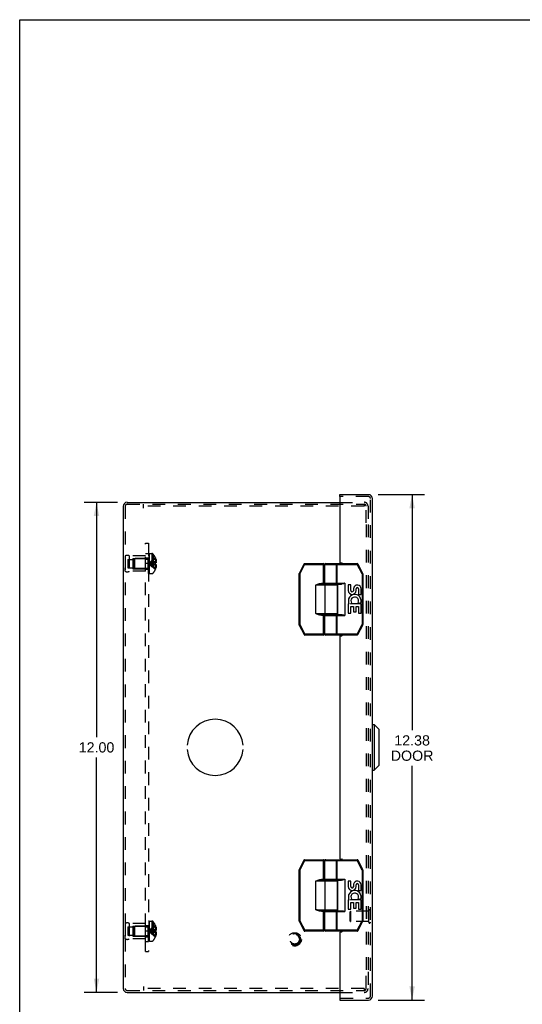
# Model space of a CAD drawing. Header units: inches. Extents: x 0 to 56.7, y 0 to 36.7.
# Tile 10 of 15: x 0 to 12.3, y 12.6 to 36.7. Entities that reach past the tile are written whole.
import ezdxf

# ---------------------------------------------------------------- set-up
doc = ezdxf.new("R2010")
doc.units = ezdxf.units.IN
doc.header["$LTSCALE"] = 3.116667
doc.header["$MEASUREMENT"] = 0
doc.linetypes.add('HIDDEN', pattern=[0.2, 0.1, -0.1])
doc.layers.get('0').update_dxf_attribs({"linetype": 'CONTINUOUS'})
for name, color, linetype in [('DEFAULT_2', 8, 'HIDDEN'), ('DIMENSIONS', 7, 'CONTINUOUS'), ('DOOR_ASSEMBLY', 7, 'CONTINUOUS'), ('OPEN', 7, 'CONTINUOUS'), ('SUBPANEL', 7, 'CONTINUOUS')]:
    doc.layers.add(name, color=color, linetype=linetype)
doc.styles.get("Standard").update_dxf_attribs({"font": 'arial.ttf'})
doc.dimstyles.new('DIMSTYLE_1', dxfattribs={"dimtxt": 0.25, "dimasz": 0.333333, "dimexe": 0.09, "dimexo": 0.07, "dimgap": 0.0375, "dimtad": 0, "dimtih": 1, "dimtoh": 1, "dimzin": 4, "dimdsep": 46, "dimtxsty": 'Standard', "dimblk": '_FILLED', "dimblk1": '_FILLED', "dimblk2": '_FILLED', "dimcen": 0.09, "dimadec": 3, "dimazin": 1, "dimtfac": 1, "dimtdec": 3, "dimtofl": 0, "dimtmove": 0, "dimatfit": 3, "dimldrblk": '_FILLED', "dimfxl": 0, "dimtolj": 1, "dimtzin": 4, "dimarcsym": 0})

# ---------------------------------------------------------------- blocks, each defined once
blk = doc.blocks.new('_FILLED')
at = {"color": 0, "linetype": 'ByBlock'}
blk.add_solid([(0, 0), (-1, 0.2), (-1, -0.2)], dxfattribs=at)
blk = doc.blocks.new('*D10')
at = {"layer": 'DIMENSIONS', "color": 2, "linetype": 'Continuous'}
for p, q in [((8.783, 25.036), (9.917, 25.036)), ((9.617, 25.036), (9.617, 19.269)), ((9.617, 12.661), (9.617, 18.394)), ((8.783, 12.661), (9.917, 12.661))]:
    blk.add_line(p, q, dxfattribs=at)
at = {"layer": 'DIMENSIONS', "color": 2, "linetype": 'Continuous', "xscale": 0.3333333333, "yscale": 0.3333333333, "zscale": 0.3333333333}
for p, rotation in [((9.617, 25.036), 90), ((9.617, 12.661), 270)]:
    blk.add_blockref('_FILLED', p, dxfattribs=dict(at, rotation=rotation))
at = {"layer": 'DIMENSIONS', "color": 2, "linetype": 'Continuous', "insert": (9.617, 19.144), "char_height": 0.25, "width": 1.04647, "attachment_point": 2, "line_spacing_factor": 0.9}
blk.add_mtext('12.38\\PDOOR', dxfattribs=at)
blk = doc.blocks.new('*D16')
at = {"layer": 'DIMENSIONS', "color": 2, "linetype": 'Continuous'}
for p, q in [((2.399, 24.848), (1.583, 24.848)), ((1.883, 24.848), (1.883, 19.098)), ((1.883, 12.848), (1.883, 18.598)), ((2.399, 12.848), (1.583, 12.848))]:
    blk.add_line(p, q, dxfattribs=at)
at = {"layer": 'DIMENSIONS', "color": 2, "linetype": 'Continuous', "xscale": 0.3333333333, "yscale": 0.3333333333, "zscale": 0.3333333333}
for p, rotation in [((1.883, 24.848), 90), ((1.883, 12.848), 270)]:
    blk.add_blockref('_FILLED', p, dxfattribs=dict(at, rotation=rotation))
at = {"layer": 'DIMENSIONS', "color": 2, "linetype": 'Continuous', "insert": (1.883, 18.973), "char_height": 0.25, "width": 0.87361, "attachment_point": 2, "line_spacing_factor": 0.9}
blk.add_mtext('12.00', dxfattribs=at)

msp = doc.modelspace()

# ---------------------------------------------------------------- linework, layer by layer
at = {"color": 7, "linetype": 'Continuous'}
for p, q in [((0, 0), (0, 36.667)), ((0, 36.667), (56.667, 36.667))]:
    msp.add_line(p, q, dxfattribs=at)
at = {"color": 3, "linetype": 'Continuous'}
for p, q in [((2.633, 24.848), (7.847, 24.848)), ((2.538, 24.754), (2.538, 12.943)), ((2.633, 12.848), (7.847, 12.848))]:
    msp.add_line(p, q, dxfattribs=at)
for centre, start, end in [((2.633, 24.754), 90, 180), ((2.633, 12.943), 180, 270)]:
    msp.add_arc(centre, 0.0948, start, end, dxfattribs=at)
at = {"layer": 'DEFAULT_2', "color": 8, "linetype": 'HIDDEN'}
for p, q in [((7.847, 24.848), (8.443, 24.848)), ((2.586, 24.754), (2.586, 12.943)), ((2.633, 24.8), (8.439, 24.8)), ((3.038, 24.706), (3.038, 24.8)), ((8.439, 24.752), (3.038, 24.752)), ((8.439, 24.8), (8.439, 24.752)), ((8.439, 24.8), (8.443, 24.8)), ((8.49, 24.348), (8.49, 24.754)), ((8.538, 24.754), (8.538, 24.348)), ((8.49, 24.308), (8.49, 13.388)), ((8.538, 24.308), (8.538, 13.388)), ((2.586, 23.536), (2.586, 23.16)), ((2.586, 23.536), (2.586, 23.448)), ((2.649, 23.45), (2.649, 23.247)), ((2.649, 23.45), (2.774, 23.45)), ((2.686, 23.536), (2.686, 23.16)), ((3.086, 23.536), (2.686, 23.536)), ((2.774, 23.473), (2.774, 23.223)), ((2.774, 23.473), (3.086, 23.473)), ((2.806, 23.462), (2.816, 23.472)), ((2.806, 23.462), (2.806, 23.234)), ((2.816, 23.472), (2.816, 23.224)), ((3.144, 23.472), (2.816, 23.472)), ((3.086, 23.16), (3.086, 23.536)), ((3.144, 23.472), (3.144, 23.224)), ((3.161, 23.102), (3.161, 23.591)), ((3.176, 23.591), (3.161, 23.591)), ((3.176, 23.591), (3.161, 23.591)), ((3.176, 23.586), (3.161, 23.586)), ((3.176, 23.584), (3.161, 23.584)), ((3.176, 23.575), (3.161, 23.575)), ((3.161, 23.557), (3.176, 23.557)), ((3.176, 23.556), (3.161, 23.556)), ((3.176, 23.554), (3.161, 23.554)), ((3.176, 23.553), (3.161, 23.553)), ((3.161, 23.549), (3.176, 23.549)), ((3.161, 23.547), (3.176, 23.547)), ((3.176, 23.54), (3.161, 23.54)), ((3.161, 23.536), (3.176, 23.536)), ((3.161, 23.531), (3.176, 23.531)), ((3.161, 23.528), (3.176, 23.528)), ((3.176, 23.527), (3.161, 23.527)), ((3.161, 23.527), (3.176, 23.527)), ((3.161, 23.502), (3.176, 23.502)), ((3.161, 23.49), (3.176, 23.49)), ((3.176, 23.487), (3.161, 23.487)), ((3.176, 23.486), (3.161, 23.486)), ((3.176, 23.482), (3.161, 23.482)), ((3.161, 23.475), (3.176, 23.475)), ((3.161, 23.473), (3.176, 23.473)), ((3.161, 23.472), (3.176, 23.472)), ((3.176, 23.46), (3.161, 23.46)), ((3.176, 23.447), (3.161, 23.447)), ((3.161, 23.431), (3.176, 23.431)), ((3.161, 23.42), (3.176, 23.42)), ((3.161, 23.401), (3.176, 23.401)), ((3.176, 23.395), (3.161, 23.395)), ((3.161, 23.394), (3.176, 23.394)), ((3.176, 23.591), (3.176, 23.102)), ((3.181, 23.102), (3.181, 23.594)), ((3.181, 23.594), (3.242, 23.594)), ((3.242, 23.594), (3.242, 23.102)), ((3.269, 23.582), (3.269, 23.114)), ((3.327, 23.489), (3.327, 23.489)), ((3.327, 23.489), (3.327, 23.488)), ((3.327, 23.488), (3.327, 23.366)), ((3.327, 23.453), (3.34, 23.453)), ((3.327, 23.398), (3.349, 23.398)), ((2.586, 23.16), (2.586, 23.248)), ((2.649, 23.247), (2.774, 23.247)), ((3.086, 23.16), (2.686, 23.16)), ((2.774, 23.223), (3.086, 23.223)), ((2.806, 23.234), (2.816, 23.224)), ((3.144, 23.224), (2.816, 23.224)), ((3.176, 23.387), (3.161, 23.387)), ((3.176, 23.361), (3.161, 23.361)), ((3.176, 23.351), (3.161, 23.351)), ((3.161, 23.346), (3.176, 23.346)), ((3.161, 23.337), (3.176, 23.337)), ((3.161, 23.317), (3.176, 23.317)), ((3.161, 23.307), (3.176, 23.307)), ((3.176, 23.296), (3.161, 23.296)), ((3.176, 23.284), (3.161, 23.284)), ((3.161, 23.261), (3.176, 23.261)), ((3.161, 23.261), (3.176, 23.261)), ((3.176, 23.26), (3.161, 23.26)), ((3.161, 23.256), (3.176, 23.256)), ((3.176, 23.254), (3.161, 23.254)), ((3.176, 23.254), (3.161, 23.254)), ((3.161, 23.239), (3.176, 23.239)), ((3.161, 23.227), (3.176, 23.227)), ((3.176, 23.207), (3.161, 23.207)), ((3.161, 23.194), (3.176, 23.194)), ((3.176, 23.193), (3.161, 23.193)), ((3.161, 23.192), (3.176, 23.192)), ((3.161, 23.191), (3.176, 23.191)), ((3.161, 23.18), (3.176, 23.18)), ((3.176, 23.175), (3.161, 23.175)), ((3.176, 23.174), (3.161, 23.174)), ((3.176, 23.172), (3.161, 23.172)), ((3.161, 23.168), (3.176, 23.168)), ((3.161, 23.154), (3.176, 23.154)), ((3.161, 23.154), (3.176, 23.154)), ((3.161, 23.15), (3.176, 23.15)), ((3.161, 23.149), (3.176, 23.149)), ((3.191, 23.352), (3.166, 23.348)), ((3.191, 23.352), (3.166, 23.348)), ((3.298, 23.333), (3.27, 23.336)), ((3.327, 23.33), (3.298, 23.333)), ((3.327, 23.366), (3.34, 23.366)), ((3.327, 23.366), (3.327, 23.366)), ((3.327, 23.33), (3.327, 23.209)), ((3.34, 23.33), (3.327, 23.33)), ((3.327, 23.33), (3.327, 23.33)), ((3.327, 23.299), (3.349, 23.299)), ((3.327, 23.244), (3.34, 23.244)), ((3.327, 23.209), (3.327, 23.208)), ((3.327, 23.208), (3.327, 23.208)), ((3.161, 23.141), (3.176, 23.141)), ((3.176, 23.141), (3.161, 23.141)), ((3.176, 23.129), (3.161, 23.129)), ((3.176, 23.123), (3.161, 23.123)), ((3.176, 23.119), (3.161, 23.119)), ((3.176, 23.118), (3.161, 23.118)), ((3.176, 23.112), (3.161, 23.112)), ((3.176, 23.103), (3.161, 23.103)), ((3.176, 23.102), (3.161, 23.102)), ((3.181, 23.102), (3.242, 23.102)), ((2.586, 14.536), (2.586, 14.16)), ((2.586, 14.536), (2.586, 14.448)), ((3.086, 14.536), (2.686, 14.536)), ((2.686, 14.536), (2.686, 14.16)), ((2.774, 14.473), (3.086, 14.473)), ((2.774, 14.473), (2.774, 14.223)), ((2.806, 14.462), (2.816, 14.472)), ((3.144, 14.472), (2.816, 14.472)), ((2.816, 14.472), (2.816, 14.224)), ((3.086, 14.16), (3.086, 14.536)), ((3.144, 14.472), (3.144, 14.224)), ((3.176, 14.591), (3.161, 14.591)), ((3.176, 14.591), (3.161, 14.591)), ((3.161, 14.102), (3.161, 14.591)), ((3.176, 14.586), (3.161, 14.586)), ((3.176, 14.584), (3.161, 14.584)), ((3.176, 14.575), (3.161, 14.575)), ((3.161, 14.557), (3.176, 14.557)), ((3.176, 14.556), (3.161, 14.556)), ((3.176, 14.554), (3.161, 14.554)), ((3.176, 14.553), (3.161, 14.553)), ((3.161, 14.549), (3.176, 14.549)), ((3.161, 14.547), (3.176, 14.547)), ((3.176, 14.54), (3.161, 14.54)), ((3.161, 14.536), (3.176, 14.536)), ((3.161, 14.531), (3.176, 14.531)), ((3.161, 14.528), (3.176, 14.528)), ((3.176, 14.527), (3.161, 14.527)), ((3.161, 14.527), (3.176, 14.527)), ((3.161, 14.502), (3.176, 14.502)), ((3.161, 14.49), (3.176, 14.49)), ((3.176, 14.487), (3.161, 14.487)), ((3.176, 14.486), (3.161, 14.486)), ((3.176, 14.482), (3.161, 14.482)), ((3.161, 14.475), (3.176, 14.475)), ((3.161, 14.473), (3.176, 14.473)), ((3.161, 14.472), (3.176, 14.472)), ((3.176, 14.591), (3.176, 14.102)), ((3.181, 14.594), (3.242, 14.594)), ((3.181, 14.102), (3.181, 14.594)), ((3.242, 14.594), (3.242, 14.102)), ((3.269, 14.582), (3.269, 14.114)), ((3.327, 14.488), (3.327, 14.489)), ((3.327, 14.489), (3.327, 14.489)), ((3.327, 14.488), (3.327, 14.366)), ((2.586, 14.16), (2.586, 14.248)), ((2.649, 14.45), (2.774, 14.45)), ((2.649, 14.45), (2.649, 14.247)), ((2.649, 14.247), (2.774, 14.247)), ((2.806, 14.462), (2.806, 14.234)), ((2.806, 14.234), (2.816, 14.224)), ((3.176, 14.46), (3.161, 14.46)), ((3.176, 14.447), (3.161, 14.447)), ((3.161, 14.431), (3.176, 14.431)), ((3.161, 14.42), (3.176, 14.42)), ((3.161, 14.401), (3.176, 14.401)), ((3.176, 14.395), (3.161, 14.395)), ((3.161, 14.394), (3.176, 14.394)), ((3.176, 14.387), (3.161, 14.387)), ((3.176, 14.361), (3.161, 14.361)), ((3.176, 14.351), (3.161, 14.351)), ((3.161, 14.346), (3.176, 14.346)), ((3.161, 14.337), (3.176, 14.337)), ((3.161, 14.317), (3.176, 14.317)), ((3.161, 14.307), (3.176, 14.307)), ((3.176, 14.296), (3.161, 14.296)), ((3.176, 14.284), (3.161, 14.284)), ((3.161, 14.261), (3.176, 14.261)), ((3.161, 14.261), (3.176, 14.261)), ((3.176, 14.26), (3.161, 14.26)), ((3.161, 14.256), (3.176, 14.256)), ((3.176, 14.254), (3.161, 14.254)), ((3.176, 14.254), (3.161, 14.254)), ((3.161, 14.239), (3.176, 14.239)), ((3.161, 14.227), (3.176, 14.227)), ((3.191, 14.352), (3.166, 14.348)), ((3.191, 14.352), (3.166, 14.348)), ((3.298, 14.333), (3.27, 14.336)), ((3.327, 14.33), (3.298, 14.333)), ((3.327, 14.453), (3.34, 14.453)), ((3.327, 14.398), (3.349, 14.398)), ((3.327, 14.366), (3.327, 14.366)), ((3.327, 14.366), (3.34, 14.366)), ((3.327, 14.33), (3.327, 14.33)), ((3.34, 14.33), (3.327, 14.33)), ((3.327, 14.33), (3.327, 14.209)), ((3.327, 14.299), (3.349, 14.299)), ((3.327, 14.244), (3.34, 14.244)), ((3.086, 14.16), (2.686, 14.16)), ((2.774, 14.223), (3.086, 14.223)), ((3.144, 14.224), (2.816, 14.224)), ((3.176, 14.207), (3.161, 14.207)), ((3.161, 14.194), (3.176, 14.194)), ((3.176, 14.193), (3.161, 14.193)), ((3.161, 14.192), (3.176, 14.192)), ((3.161, 14.191), (3.176, 14.191)), ((3.161, 14.18), (3.176, 14.18)), ((3.176, 14.175), (3.161, 14.175)), ((3.176, 14.174), (3.161, 14.174)), ((3.176, 14.172), (3.161, 14.172)), ((3.161, 14.168), (3.176, 14.168)), ((3.161, 14.154), (3.176, 14.154)), ((3.161, 14.154), (3.176, 14.154)), ((3.161, 14.15), (3.176, 14.15)), ((3.161, 14.149), (3.176, 14.149)), ((3.161, 14.141), (3.176, 14.141)), ((3.176, 14.141), (3.161, 14.141)), ((3.176, 14.129), (3.161, 14.129)), ((3.176, 14.123), (3.161, 14.123)), ((3.176, 14.119), (3.161, 14.119)), ((3.176, 14.118), (3.161, 14.118)), ((3.176, 14.112), (3.161, 14.112)), ((3.176, 14.103), (3.161, 14.103)), ((3.176, 14.102), (3.161, 14.102)), ((3.181, 14.102), (3.242, 14.102)), ((3.327, 14.209), (3.327, 14.208)), ((3.327, 14.208), (3.327, 14.208)), ((8.49, 12.943), (8.49, 13.348)), ((8.538, 13.348), (8.538, 12.943)), ((2.633, 12.896), (8.439, 12.896)), ((3.038, 12.991), (3.038, 12.896)), ((8.439, 12.944), (3.038, 12.944)), ((7.847, 12.848), (8.443, 12.848)), ((8.439, 12.944), (8.439, 12.896)), ((8.439, 12.896), (8.443, 12.896))]:
    msp.add_line(p, q, dxfattribs=at)
for points in [[(3.327, 23.489), (3.298, 23.469), (3.27, 23.448), (3.242, 23.425), (3.216, 23.401), (3.191, 23.375), (3.166, 23.348)], [(3.327, 23.453), (3.298, 23.438), (3.27, 23.422), (3.243, 23.406), (3.216, 23.388), (3.191, 23.369), (3.166, 23.348)], [(3.327, 23.398), (3.298, 23.391), (3.27, 23.384), (3.243, 23.376), (3.216, 23.367), (3.191, 23.358), (3.166, 23.348)], [(3.34, 23.453), (3.342, 23.446), (3.343, 23.439), (3.345, 23.432), (3.346, 23.425), (3.347, 23.418), (3.348, 23.412), (3.348, 23.405), (3.349, 23.398)], [(3.349, 23.398), (3.348, 23.395), (3.348, 23.392), (3.347, 23.389), (3.347, 23.386), (3.346, 23.383), (3.345, 23.38), (3.344, 23.377), (3.343, 23.373), (3.341, 23.37), (3.34, 23.366)], [(3.327, 23.208), (3.298, 23.228), (3.27, 23.249), (3.242, 23.272), (3.216, 23.296), (3.191, 23.321), (3.166, 23.348)], [(3.327, 23.244), (3.298, 23.258), (3.27, 23.274), (3.243, 23.291), (3.216, 23.309), (3.191, 23.328), (3.166, 23.348)], [(3.27, 23.336), (3.242, 23.338), (3.216, 23.342), (3.191, 23.345), (3.166, 23.348)], [(3.243, 23.338), (3.216, 23.342), (3.191, 23.345), (3.166, 23.348)], [(3.327, 23.299), (3.298, 23.306), (3.27, 23.313), (3.243, 23.321), (3.216, 23.33), (3.191, 23.339), (3.166, 23.348)], [(3.327, 23.366), (3.298, 23.364), (3.27, 23.361), (3.243, 23.358), (3.216, 23.355), (3.191, 23.352)], [(3.327, 23.366), (3.298, 23.364), (3.27, 23.361), (3.242, 23.358), (3.216, 23.355)], [(3.327, 23.348), (3.327, 23.351), (3.327, 23.354), (3.327, 23.357), (3.327, 23.36), (3.327, 23.363), (3.327, 23.366)], [(3.327, 23.33), (3.327, 23.333), (3.327, 23.336), (3.327, 23.339), (3.327, 23.342), (3.327, 23.345), (3.327, 23.348)], [(3.34, 23.33), (3.341, 23.327), (3.343, 23.323), (3.344, 23.32), (3.345, 23.317), (3.346, 23.314), (3.347, 23.311), (3.347, 23.308), (3.348, 23.305), (3.348, 23.302), (3.349, 23.299)], [(3.349, 23.299), (3.348, 23.292), (3.348, 23.285), (3.347, 23.278), (3.346, 23.272), (3.345, 23.265), (3.343, 23.258), (3.342, 23.251), (3.34, 23.244)], [(3.327, 14.489), (3.298, 14.469), (3.27, 14.448), (3.242, 14.425), (3.216, 14.401), (3.191, 14.375), (3.166, 14.348)], [(3.327, 14.453), (3.298, 14.438), (3.27, 14.422), (3.243, 14.406), (3.216, 14.388), (3.191, 14.369), (3.166, 14.348)], [(3.327, 14.398), (3.298, 14.391), (3.27, 14.384), (3.243, 14.376), (3.216, 14.367), (3.191, 14.358), (3.166, 14.348)], [(3.327, 14.244), (3.298, 14.258), (3.27, 14.274), (3.243, 14.291), (3.216, 14.309), (3.191, 14.328), (3.166, 14.348)], [(3.327, 14.208), (3.298, 14.228), (3.27, 14.249), (3.242, 14.272), (3.216, 14.296), (3.191, 14.321), (3.166, 14.348)], [(3.27, 14.336), (3.242, 14.338), (3.216, 14.342), (3.191, 14.345), (3.166, 14.348)], [(3.243, 14.338), (3.216, 14.342), (3.191, 14.345), (3.166, 14.348)], [(3.327, 14.299), (3.298, 14.306), (3.27, 14.313), (3.243, 14.321), (3.216, 14.33), (3.191, 14.339), (3.166, 14.348)], [(3.327, 14.366), (3.298, 14.364), (3.27, 14.361), (3.243, 14.358), (3.216, 14.355), (3.191, 14.352)], [(3.327, 14.366), (3.298, 14.364), (3.27, 14.361), (3.242, 14.358), (3.216, 14.355)], [(3.327, 14.366), (3.327, 14.363), (3.327, 14.36), (3.327, 14.357), (3.327, 14.354), (3.327, 14.351), (3.327, 14.348)], [(3.327, 14.348), (3.327, 14.345), (3.327, 14.342), (3.327, 14.339), (3.327, 14.336), (3.327, 14.333), (3.327, 14.33)], [(3.34, 14.453), (3.342, 14.446), (3.343, 14.439), (3.345, 14.432), (3.346, 14.425), (3.347, 14.418), (3.348, 14.412), (3.348, 14.405), (3.349, 14.398)], [(3.349, 14.398), (3.348, 14.395), (3.348, 14.392), (3.347, 14.389), (3.347, 14.386), (3.346, 14.383), (3.345, 14.38), (3.344, 14.377), (3.343, 14.373), (3.341, 14.37), (3.34, 14.366)], [(3.34, 14.33), (3.341, 14.327), (3.343, 14.323), (3.344, 14.32), (3.345, 14.317), (3.346, 14.314), (3.347, 14.311), (3.347, 14.308), (3.348, 14.305), (3.348, 14.302), (3.349, 14.299)], [(3.349, 14.299), (3.348, 14.292), (3.348, 14.285), (3.347, 14.278), (3.346, 14.272), (3.345, 14.265), (3.343, 14.258), (3.342, 14.251), (3.34, 14.244)]]:
    msp.add_lwpolyline(points, dxfattribs=at)
for radius in [0.164, 0.142, 0.124, 0.114]:
    msp.add_circle((6.74, 14.146), radius, dxfattribs=at)
for centre, radius, start, end in [((8.443, 24.754), 0.0948, 0, 90), ((2.633, 24.754), 0.0468, 90, 180), ((8.443, 24.754), 0.0468, 0, 90), ((2.636, 23.45), 0.1, 60.0508, 119.9492), ((3.144, 23.51), 0.0372, 270, 297.5399), ((3.144, 23.51), 0.0372, 329.9503, 360), ((3.242, 23.559), 0.035, 40.9334, 90), ((2.999, 23.348), 0.357, 23.1903, 40.9334), ((2.999, 23.348), 0.357, 17.0407, 23.0017), ((2.636, 23.247), 0.1, 240.0508, 299.9492), ((3.144, 23.187), 0.0372, 62.4601, 90), ((3.144, 23.187), 0.0372, 0, 30.0497), ((2.999, 23.348), 0.357, 319.0666, 336.8097), ((2.999, 23.348), 0.357, 336.9983, 342.9593), ((3.242, 23.137), 0.035, 270, 319.0666), ((2.636, 14.45), 0.1, 60.0508, 119.9492), ((3.144, 14.51), 0.0372, 270, 297.5399), ((3.144, 14.51), 0.0372, 329.9503, 360), ((3.242, 14.559), 0.035, 40.9334, 90), ((2.999, 14.348), 0.357, 23.1903, 40.9334), ((2.999, 14.348), 0.357, 17.0407, 23.0017), ((2.999, 14.348), 0.357, 336.9983, 342.9593), ((2.636, 14.247), 0.1, 240.0508, 299.9492), ((3.144, 14.187), 0.0372, 62.4601, 90), ((3.144, 14.187), 0.0372, 0, 30.0497), ((3.242, 14.137), 0.035, 270, 319.0666), ((2.999, 14.348), 0.357, 319.0666, 336.8097), ((2.633, 12.943), 0.0468, 180, 270), ((8.443, 12.943), 0.0948, 270, 360), ((8.443, 12.943), 0.0468, 270, 360)]:
    msp.add_arc(centre, radius, start, end, dxfattribs=at)
at = {"layer": 'DOOR_ASSEMBLY', "color": 7, "linetype": 'Continuous'}
for p, q in [((7.847, 24.988), (7.847, 25.036)), ((7.862, 24.988), (7.847, 24.988)), ((6.963, 23.337), (6.846, 23.103)), ((6.981, 23.328), (6.864, 23.094)), ((6.963, 23.337), (6.981, 23.328)), ((6.981, 23.328), (6.981, 23.348)), ((6.981, 23.348), (7.445, 23.348)), ((6.981, 23.328), (7.465, 23.328)), ((7.445, 22.843), (7.445, 23.348)), ((7.465, 22.863), (7.465, 23.328)), ((7.479, 22.868), (7.479, 23.328)), ((7.479, 23.328), (8.273, 23.328)), ((7.499, 23.348), (8.273, 23.348)), ((7.765, 22.868), (7.765, 23.328)), ((7.781, 22.848), (7.781, 23.348)), ((8.273, 23.348), (8.273, 23.328)), ((8.273, 23.328), (8.291, 23.337)), ((8.391, 23.094), (8.273, 23.328)), ((8.409, 23.103), (8.291, 23.337)), ((6.844, 23.094), (6.844, 21.853)), ((6.844, 23.094), (6.864, 23.094)), ((6.864, 23.094), (6.846, 23.103)), ((6.864, 23.094), (6.864, 21.853)), ((8.409, 23.103), (8.391, 23.094)), ((8.391, 23.094), (8.391, 21.853)), ((8.391, 23.094), (8.411, 23.094)), ((8.411, 23.094), (8.411, 21.853)), ((7.255, 22.123), (7.255, 22.823)), ((7.785, 22.823), (7.255, 22.823)), ((7.396, 22.843), (7.396, 22.863)), ((7.465, 22.863), (7.396, 22.863)), ((7.765, 22.843), (7.396, 22.843)), ((7.479, 22.868), (7.971, 22.868)), ((7.483, 22.123), (7.483, 22.823)), ((7.499, 22.848), (7.889, 22.848)), ((7.549, 22.843), (7.549, 22.848)), ((7.705, 22.843), (7.705, 22.848)), ((7.785, 22.123), (7.785, 22.823)), ((7.791, 22.848), (7.791, 22.098)), ((7.971, 22.868), (7.971, 22.078)), ((8.054, 22.824), (8.054, 22.688)), ((8.117, 22.824), (8.054, 22.824)), ((8.117, 22.688), (8.117, 22.824)), ((8.182, 22.75), (8.182, 22.681)), ((8.242, 22.688), (8.242, 22.73)), ((8.305, 22.73), (8.305, 22.594)), ((8.368, 22.594), (8.368, 22.73)), ((8.305, 22.594), (8.368, 22.594)), ((8.054, 22.363), (8.054, 22.133)), ((8.072, 22.363), (8.054, 22.363)), ((8.106, 22.363), (8.134, 22.382)), ((8.368, 22.363), (8.106, 22.363)), ((8.117, 22.133), (8.117, 22.3)), ((8.117, 22.3), (8.182, 22.3)), ((8.182, 22.3), (8.182, 22.164)), ((8.242, 22.164), (8.242, 22.3)), ((8.242, 22.3), (8.305, 22.3)), ((8.298, 22.399), (8.355, 22.374)), ((8.305, 22.3), (8.305, 22.133)), ((8.368, 22.133), (8.368, 22.363)), ((7.255, 22.123), (7.785, 22.123)), ((7.274, 22.12), (7.255, 22.123)), ((7.396, 22.083), (7.396, 22.103)), ((7.396, 22.103), (7.765, 22.103)), ((7.396, 22.083), (7.465, 22.083)), ((7.445, 21.598), (7.445, 22.103)), ((7.465, 21.618), (7.465, 22.083)), ((7.479, 21.618), (7.479, 22.078)), ((7.479, 22.078), (7.971, 22.078)), ((7.499, 22.098), (7.889, 22.098)), ((7.549, 22.098), (7.549, 22.103)), ((7.705, 22.098), (7.705, 22.103)), ((7.765, 21.618), (7.765, 22.078)), ((7.781, 21.598), (7.781, 22.098)), ((8.054, 22.133), (8.117, 22.133)), ((8.182, 22.164), (8.242, 22.164)), ((8.305, 22.133), (8.368, 22.133)), ((6.864, 21.853), (6.844, 21.853)), ((6.846, 21.844), (6.864, 21.853)), ((6.846, 21.844), (6.968, 21.609)), ((6.864, 21.853), (6.986, 21.618)), ((8.269, 21.618), (8.391, 21.853)), ((8.286, 21.609), (8.409, 21.844)), ((8.411, 21.853), (8.391, 21.853)), ((8.391, 21.853), (8.409, 21.844)), ((6.986, 21.618), (6.968, 21.609)), ((6.986, 21.598), (6.986, 21.618)), ((7.465, 21.618), (6.986, 21.618)), ((7.445, 21.598), (6.986, 21.598)), ((8.269, 21.618), (7.479, 21.618)), ((8.269, 21.598), (7.499, 21.598)), ((8.269, 21.618), (8.269, 21.598)), ((8.286, 21.609), (8.269, 21.618)), ((8.645, 19.411), (8.683, 19.411)), ((8.801, 19.293), (8.683, 19.411)), ((8.683, 19.411), (8.683, 18.286)), ((8.801, 19.293), (8.801, 18.404)), ((8.801, 18.404), (8.683, 18.286)), ((8.645, 18.286), (8.683, 18.286)), ((6.963, 16.087), (6.846, 15.853)), ((6.981, 16.078), (6.864, 15.844)), ((6.963, 16.087), (6.981, 16.078)), ((6.981, 16.098), (7.445, 16.098)), ((6.981, 16.078), (6.981, 16.098)), ((6.981, 16.078), (7.465, 16.078)), ((7.445, 15.593), (7.445, 16.098)), ((7.465, 15.613), (7.465, 16.078)), ((7.479, 16.078), (8.273, 16.078)), ((7.479, 15.618), (7.479, 16.078)), ((7.499, 16.098), (8.273, 16.098)), ((7.765, 15.618), (7.765, 16.078)), ((7.781, 15.598), (7.781, 16.098)), ((8.273, 16.098), (8.273, 16.078)), ((8.273, 16.078), (8.291, 16.087)), ((8.391, 15.844), (8.273, 16.078)), ((8.409, 15.853), (8.291, 16.087)), ((6.844, 15.844), (6.864, 15.844)), ((6.844, 15.844), (6.844, 14.603)), ((6.864, 15.844), (6.846, 15.853)), ((6.864, 15.844), (6.864, 14.603)), ((8.409, 15.853), (8.391, 15.844)), ((8.391, 15.844), (8.411, 15.844)), ((8.391, 15.844), (8.391, 14.603)), ((8.411, 15.844), (8.411, 14.603)), ((7.785, 15.573), (7.255, 15.573)), ((7.255, 14.873), (7.255, 15.573)), ((7.465, 15.613), (7.396, 15.613)), ((7.396, 15.593), (7.396, 15.613)), ((7.765, 15.593), (7.396, 15.593)), ((7.479, 15.618), (7.971, 15.618)), ((7.483, 14.873), (7.483, 15.573)), ((7.499, 15.598), (7.889, 15.598)), ((7.549, 15.593), (7.549, 15.598)), ((7.705, 15.593), (7.705, 15.598)), ((7.785, 14.873), (7.785, 15.573)), ((7.791, 15.598), (7.791, 14.848)), ((7.971, 15.618), (7.971, 14.828)), ((8.117, 15.574), (8.054, 15.574)), ((8.054, 15.574), (8.054, 15.438)), ((8.117, 15.438), (8.117, 15.574)), ((8.182, 15.5), (8.182, 15.431)), ((8.242, 15.438), (8.242, 15.48)), ((8.305, 15.48), (8.305, 15.344)), ((8.368, 15.344), (8.368, 15.48)), ((8.305, 15.344), (8.368, 15.344)), ((8.072, 15.113), (8.054, 15.113)), ((8.054, 15.113), (8.054, 14.883)), ((8.106, 15.113), (8.134, 15.132)), ((8.368, 15.113), (8.106, 15.113)), ((8.117, 15.05), (8.182, 15.05)), ((8.117, 14.883), (8.117, 15.05)), ((8.182, 15.05), (8.182, 14.914)), ((8.242, 15.05), (8.305, 15.05)), ((8.242, 14.914), (8.242, 15.05)), ((8.298, 15.149), (8.355, 15.124)), ((8.305, 15.05), (8.305, 14.883)), ((8.368, 14.883), (8.368, 15.113)), ((7.255, 14.873), (7.785, 14.873)), ((7.274, 14.87), (7.255, 14.873)), ((7.396, 14.853), (7.765, 14.853)), ((7.396, 14.833), (7.396, 14.853)), ((7.396, 14.833), (7.465, 14.833)), ((7.445, 14.348), (7.445, 14.853)), ((7.465, 14.368), (7.465, 14.833)), ((7.479, 14.828), (7.971, 14.828)), ((7.479, 14.368), (7.479, 14.828)), ((7.499, 14.848), (7.889, 14.848)), ((7.549, 14.848), (7.549, 14.853)), ((7.705, 14.848), (7.705, 14.853)), ((7.765, 14.368), (7.765, 14.828)), ((7.781, 14.348), (7.781, 14.848)), ((8.054, 14.883), (8.117, 14.883)), ((8.182, 14.914), (8.242, 14.914)), ((8.305, 14.883), (8.368, 14.883)), ((6.864, 14.603), (6.844, 14.603)), ((6.846, 14.594), (6.864, 14.603)), ((6.846, 14.594), (6.968, 14.359)), ((6.864, 14.603), (6.986, 14.368)), ((8.269, 14.368), (8.391, 14.603)), ((8.286, 14.359), (8.409, 14.594)), ((8.411, 14.603), (8.391, 14.603)), ((8.391, 14.603), (8.409, 14.594)), ((6.986, 14.368), (6.968, 14.359)), ((7.465, 14.368), (6.986, 14.368)), ((6.986, 14.348), (6.986, 14.368)), ((7.445, 14.348), (6.986, 14.348)), ((8.269, 14.368), (7.479, 14.368)), ((8.269, 14.348), (7.499, 14.348)), ((8.286, 14.359), (8.269, 14.368)), ((8.269, 14.368), (8.269, 14.348)), ((7.847, 12.709), (7.862, 12.709)), ((7.847, 12.709), (7.847, 12.661))]:
    msp.add_line(p, q, dxfattribs=at)
at = {"layer": 'DOOR_ASSEMBLY', "color": 3, "linetype": 'Continuous'}
for p, q in [((7.847, 25.036), (8.55, 25.036)), ((7.847, 24.973), (7.847, 23.378)), ((8.645, 12.756), (8.645, 24.941)), ((7.862, 23.363), (7.893, 23.363)), ((7.847, 21.568), (7.847, 16.128)), ((7.862, 21.583), (7.893, 21.583)), ((7.862, 16.113), (7.893, 16.113)), ((7.847, 14.318), (7.847, 12.724)), ((7.862, 14.333), (7.893, 14.333)), ((7.847, 12.661), (8.55, 12.661))]:
    msp.add_line(p, q, dxfattribs=at)
at = {"layer": 'DOOR_ASSEMBLY', "color": 8, "linetype": 'HIDDEN'}
for p, q in [((8.55, 24.988), (7.862, 24.988)), ((8.597, 12.756), (8.597, 24.941)), ((8.097, 14.595), (8.097, 14.823)), ((8.554, 14.833), (8.107, 14.833)), ((8.107, 14.833), (8.107, 14.585)), ((8.554, 14.567), (8.554, 14.851)), ((8.554, 14.585), (8.107, 14.585)), ((7.862, 12.709), (8.55, 12.709))]:
    msp.add_line(p, q, dxfattribs=at)
at = {"layer": 'DOOR_ASSEMBLY', "color": 7, "linetype": 'Continuous'}
for points in [[(7.749, 23.348), (7.752, 23.348), (7.754, 23.347), (7.757, 23.346), (7.759, 23.345), (7.761, 23.342), (7.762, 23.34), (7.763, 23.337), (7.764, 23.335), (7.765, 23.331), (7.765, 23.328)], [(7.255, 22.823), (7.261, 22.826), (7.267, 22.829), (7.273, 22.831), (7.279, 22.833), (7.285, 22.836), (7.291, 22.838), (7.298, 22.841), (7.304, 22.843)], [(7.255, 22.823), (7.268, 22.826), (7.275, 22.827), (7.281, 22.828), (7.287, 22.83), (7.294, 22.831), (7.301, 22.832), (7.308, 22.833)], [(7.304, 22.843), (7.314, 22.847), (7.322, 22.85), (7.331, 22.852), (7.339, 22.855), (7.347, 22.857), (7.355, 22.859), (7.363, 22.86), (7.37, 22.861), (7.377, 22.862), (7.383, 22.863), (7.39, 22.863), (7.396, 22.863)], [(7.308, 22.833), (7.318, 22.835), (7.327, 22.836), (7.335, 22.838), (7.344, 22.839), (7.352, 22.84), (7.359, 22.841), (7.366, 22.842), (7.373, 22.842), (7.379, 22.843), (7.385, 22.843), (7.391, 22.843), (7.396, 22.843)], [(7.483, 22.823), (7.483, 22.826), (7.484, 22.83), (7.485, 22.832), (7.487, 22.835), (7.489, 22.837), (7.491, 22.84), (7.493, 22.841), (7.496, 22.842), (7.499, 22.843), (7.502, 22.843)], [(7.765, 22.868), (7.765, 22.865), (7.764, 22.862), (7.763, 22.859), (7.762, 22.857), (7.761, 22.854), (7.759, 22.852), (7.757, 22.851), (7.754, 22.849), (7.752, 22.849), (7.749, 22.848)], [(7.971, 22.868), (7.961, 22.865), (7.951, 22.862), (7.942, 22.859), (7.933, 22.856), (7.925, 22.854), (7.917, 22.852), (7.909, 22.85), (7.902, 22.849), (7.895, 22.849), (7.889, 22.848)], [(7.304, 22.103), (7.297, 22.106), (7.288, 22.109), (7.28, 22.113), (7.272, 22.116), (7.264, 22.12), (7.255, 22.123)], [(7.308, 22.113), (7.3, 22.115), (7.291, 22.116), (7.283, 22.118), (7.274, 22.12)], [(7.396, 22.083), (7.39, 22.083), (7.383, 22.084), (7.376, 22.085), (7.369, 22.086), (7.361, 22.087), (7.353, 22.089), (7.346, 22.09), (7.338, 22.092), (7.33, 22.095), (7.322, 22.097), (7.313, 22.1), (7.304, 22.103)], [(7.396, 22.103), (7.39, 22.103), (7.384, 22.104), (7.378, 22.104), (7.371, 22.104), (7.364, 22.105), (7.357, 22.106), (7.35, 22.107), (7.342, 22.108), (7.334, 22.109), (7.326, 22.11), (7.317, 22.112), (7.308, 22.113)], [(7.483, 22.123), (7.483, 22.12), (7.484, 22.117), (7.485, 22.114), (7.487, 22.112), (7.489, 22.109), (7.491, 22.107), (7.493, 22.106), (7.496, 22.104), (7.499, 22.104), (7.502, 22.103)], [(7.749, 22.098), (7.752, 22.098), (7.754, 22.097), (7.757, 22.096), (7.759, 22.095), (7.761, 22.092), (7.762, 22.09), (7.763, 22.087), (7.764, 22.085), (7.765, 22.081), (7.765, 22.078)], [(7.889, 22.098), (7.895, 22.098), (7.902, 22.097), (7.909, 22.096), (7.917, 22.095), (7.925, 22.093), (7.933, 22.09), (7.942, 22.088), (7.952, 22.085), (7.961, 22.082), (7.971, 22.078)], [(7.765, 21.618), (7.765, 21.615), (7.764, 21.612), (7.763, 21.609), (7.762, 21.607), (7.761, 21.604), (7.759, 21.602), (7.757, 21.601), (7.754, 21.599), (7.752, 21.599), (7.749, 21.598)], [(7.749, 16.098), (7.752, 16.098), (7.754, 16.097), (7.757, 16.096), (7.759, 16.095), (7.761, 16.092), (7.762, 16.09), (7.763, 16.087), (7.764, 16.085), (7.765, 16.081), (7.765, 16.078)], [(7.255, 15.573), (7.261, 15.576), (7.267, 15.579), (7.273, 15.581), (7.279, 15.583), (7.285, 15.586), (7.291, 15.588), (7.298, 15.591), (7.304, 15.593)], [(7.255, 15.573), (7.268, 15.576), (7.275, 15.577), (7.281, 15.578), (7.287, 15.58), (7.294, 15.581), (7.301, 15.582), (7.308, 15.583)], [(7.304, 15.593), (7.314, 15.597), (7.322, 15.6), (7.331, 15.602), (7.339, 15.605), (7.347, 15.607), (7.355, 15.609), (7.363, 15.61), (7.37, 15.611), (7.377, 15.612), (7.383, 15.613), (7.39, 15.613), (7.396, 15.613)], [(7.308, 15.583), (7.318, 15.585), (7.327, 15.586), (7.335, 15.588), (7.344, 15.589), (7.352, 15.59), (7.359, 15.591), (7.366, 15.592), (7.373, 15.592), (7.379, 15.593), (7.385, 15.593), (7.391, 15.593), (7.396, 15.593)], [(7.483, 15.573), (7.483, 15.576), (7.484, 15.58), (7.485, 15.582), (7.487, 15.585), (7.489, 15.587), (7.491, 15.59), (7.493, 15.591), (7.496, 15.592), (7.499, 15.593), (7.502, 15.593)], [(7.765, 15.618), (7.765, 15.615), (7.764, 15.612), (7.763, 15.609), (7.762, 15.607), (7.761, 15.604), (7.759, 15.602), (7.757, 15.601), (7.754, 15.599), (7.752, 15.599), (7.749, 15.598)], [(7.971, 15.618), (7.961, 15.615), (7.951, 15.612), (7.942, 15.609), (7.933, 15.606), (7.925, 15.604), (7.917, 15.602), (7.909, 15.6), (7.902, 15.599), (7.895, 15.599), (7.889, 15.598)], [(7.304, 14.853), (7.297, 14.856), (7.288, 14.859), (7.28, 14.863), (7.272, 14.866), (7.264, 14.87), (7.255, 14.873)], [(7.308, 14.863), (7.3, 14.865), (7.291, 14.866), (7.283, 14.868), (7.274, 14.87)], [(7.396, 14.833), (7.39, 14.833), (7.383, 14.834), (7.376, 14.835), (7.369, 14.836), (7.361, 14.837), (7.353, 14.839), (7.346, 14.84), (7.338, 14.842), (7.33, 14.845), (7.322, 14.847), (7.313, 14.85), (7.304, 14.853)], [(7.396, 14.853), (7.39, 14.853), (7.384, 14.854), (7.378, 14.854), (7.371, 14.854), (7.364, 14.855), (7.357, 14.856), (7.35, 14.857), (7.342, 14.858), (7.334, 14.859), (7.326, 14.86), (7.317, 14.862), (7.308, 14.863)], [(7.483, 14.873), (7.483, 14.87), (7.484, 14.867), (7.485, 14.864), (7.487, 14.862), (7.489, 14.859), (7.491, 14.857), (7.493, 14.856), (7.496, 14.854), (7.499, 14.854), (7.502, 14.853)], [(7.749, 14.848), (7.752, 14.848), (7.754, 14.847), (7.757, 14.846), (7.759, 14.845), (7.761, 14.842), (7.762, 14.84), (7.763, 14.837), (7.764, 14.835), (7.765, 14.831), (7.765, 14.828)], [(7.889, 14.848), (7.895, 14.848), (7.902, 14.847), (7.909, 14.846), (7.917, 14.845), (7.925, 14.843), (7.933, 14.84), (7.942, 14.838), (7.952, 14.835), (7.961, 14.832), (7.971, 14.828)], [(7.765, 14.368), (7.765, 14.365), (7.764, 14.362), (7.763, 14.359), (7.762, 14.357), (7.761, 14.354), (7.759, 14.352), (7.757, 14.351), (7.754, 14.349), (7.752, 14.349), (7.749, 14.348)]]:
    msp.add_lwpolyline(points, dxfattribs=at)
at = {"layer": 'DOOR_ASSEMBLY', "color": 3, "linetype": 'Continuous'}
for centre, radius, start, end in [((7.862, 24.973), 0.015, 90, 180), ((8.55, 24.941), 0.0948, 0, 90), ((7.862, 23.378), 0.015, 180, 270), ((7.893, 23.348), 0.015, 0, 90), ((7.862, 21.568), 0.015, 90, 180), ((7.893, 21.598), 0.015, 270, 360), ((7.862, 16.128), 0.015, 180, 270), ((7.893, 16.098), 0.015, 0, 90), ((7.862, 14.318), 0.015, 90, 180), ((7.893, 14.348), 0.015, 270, 360), ((7.862, 12.724), 0.015, 180, 270), ((8.55, 12.756), 0.0948, 270, 360)]:
    msp.add_arc(centre, radius, start, end, dxfattribs=at)
at = {"layer": 'DOOR_ASSEMBLY', "color": 8, "linetype": 'HIDDEN'}
for centre, radius, start, end in [((8.55, 24.941), 0.0468, 0, 90), ((8.107, 14.823), 0.01, 90, 180), ((8.575, 14.851), 0.0215, 360, 180), ((8.107, 14.595), 0.01, 180, 270), ((8.575, 14.567), 0.0215, 180, 0), ((8.55, 12.756), 0.0468, 270, 360)]:
    msp.add_arc(centre, radius, start, end, dxfattribs=at)
at = {"layer": 'DOOR_ASSEMBLY', "color": 7, "linetype": 'Continuous'}
for centre, radius, start, end in [((6.981, 23.328), 0.02, 90, 153.4349), ((7.445, 23.328), 0.02, 0, 90), ((7.499, 23.328), 0.02, 90, 180), ((8.273, 23.328), 0.02, 26.5651, 90), ((6.864, 23.094), 0.02, 153.4349, 180), ((8.391, 23.094), 0.02, 0, 26.5651), ((7.485, 22.863), 0.02, 180, 270), ((7.499, 22.868), 0.02, 180, 270), ((7.765, 22.823), 0.02, 0, 90), ((8.148, 22.688), 0.0943, 180, 360), ((8.148, 22.688), 0.0314, 180, 261.2295), ((8.147, 22.693), 0.0362, 263.4285, 341.7628), ((8.274, 22.73), 0.0943, 359.9911, 167.4338), ((8.274, 22.73), 0.0314, 0, 180.0485), ((8.208, 22.436), 0.154, 161.4199, 206.1963), ((8.211, 22.436), 0.157, 336.5966, 161.8791), ((8.211, 22.436), 0.0943, 336.5966, 215.1122), ((8.211, 22.436), 0.157, 205.737, 207.8532), ((7.485, 22.083), 0.02, 90, 180), ((7.499, 22.078), 0.02, 90, 180), ((7.765, 22.123), 0.02, 270, 360), ((6.864, 21.853), 0.02, 180, 207.4744), ((8.391, 21.853), 0.02, 332.5256, 360), ((6.986, 21.618), 0.02, 207.4744, 270), ((7.445, 21.618), 0.02, 270, 360), ((7.499, 21.618), 0.02, 180, 270), ((8.269, 21.618), 0.02, 270, 332.5256), ((6.981, 16.078), 0.02, 90, 153.4349), ((7.445, 16.078), 0.02, 0, 90), ((7.499, 16.078), 0.02, 90, 180), ((8.273, 16.078), 0.02, 26.5651, 90), ((6.864, 15.844), 0.02, 153.4349, 180), ((8.391, 15.844), 0.02, 0, 26.5651), ((7.485, 15.613), 0.02, 180, 270), ((7.499, 15.618), 0.02, 180, 270), ((7.765, 15.573), 0.02, 0, 90), ((8.148, 15.438), 0.0943, 180, 360), ((8.148, 15.438), 0.0314, 180, 261.2295), ((8.147, 15.443), 0.0362, 263.4285, 341.7628), ((8.274, 15.48), 0.0943, 359.9911, 167.4338), ((8.274, 15.48), 0.0314, 0, 180.0485), ((8.208, 15.186), 0.154, 161.4199, 206.1963), ((8.211, 15.186), 0.157, 336.5966, 161.8791), ((8.211, 15.186), 0.0943, 336.5966, 215.1122), ((8.211, 15.186), 0.157, 205.737, 207.8532), ((7.485, 14.833), 0.02, 90, 180), ((7.499, 14.828), 0.02, 90, 180), ((7.765, 14.873), 0.02, 270, 360), ((6.864, 14.603), 0.02, 180, 207.4744), ((8.391, 14.603), 0.02, 332.5256, 360), ((6.986, 14.368), 0.02, 207.4744, 270), ((7.445, 14.368), 0.02, 270, 360), ((7.499, 14.368), 0.02, 180, 270), ((8.269, 14.368), 0.02, 270, 332.5256)]:
    msp.add_arc(centre, radius, start, end, dxfattribs=at)
at = {"layer": 'OPEN', "color": 40, "linetype": 'Continuous'}
for start, end in [(4.5886, 175.4114), (184.5886, 355.4114)]:
    msp.add_arc((4.788, 18.848), 0.688, start, end, dxfattribs=at)
at = {"layer": 'SUBPANEL', "color": 8, "linetype": 'HIDDEN'}
for p, q in [((3.086, 13.848), (3.086, 23.848)), ((3.086, 23.848), (3.161, 23.848)), ((3.161, 23.848), (3.161, 13.848)), ((3.086, 23.598), (3.161, 23.598)), ((3.086, 23.489), (3.161, 23.489)), ((3.086, 23.457), (3.161, 23.457)), ((3.161, 23.348), (3.086, 23.348)), ((3.086, 23.239), (3.161, 23.239)), ((3.086, 23.208), (3.161, 23.208)), ((3.086, 14.489), (3.161, 14.489)), ((3.086, 14.457), (3.161, 14.457)), ((3.161, 14.348), (3.086, 14.348)), ((3.086, 14.239), (3.161, 14.239)), ((3.086, 14.208), (3.161, 14.208)), ((3.086, 14.098), (3.161, 14.098)), ((3.086, 13.848), (3.161, 13.848))]:
    msp.add_line(p, q, dxfattribs=at)

# ---------------------------------------------------------------- dimensions: what is measured, and where the dimension line sits
at = {"layer": 'DIMENSIONS', "color": 2, "linetype": 'Continuous'}
dim = msp.add_linear_dim(base=(1.883, 12.848), p1=(2.469, 24.848), p2=(2.469, 12.848), angle=270, dimstyle='DIMSTYLE_1', dxfattribs=at)
dim.commit()
dim.dimension.update_dxf_attribs({"geometry": '*D16', "text_midpoint": (1.893, 18.847), "dimtype": 160})
dim = msp.add_linear_dim(base=(9.617258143, 12.660836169), p1=(8.713356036, 25.035836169), p2=(8.713356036, 12.660836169), angle=270, text='<>\\PDOOR', dimstyle='DIMSTYLE_1', dxfattribs=at)
dim.commit()
dim.dimension.update_dxf_attribs({"geometry": '*D10', "text_midpoint": (9.617258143, 18.831743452), "dimtype": 160})

doc.saveas('drawing.dxf')
